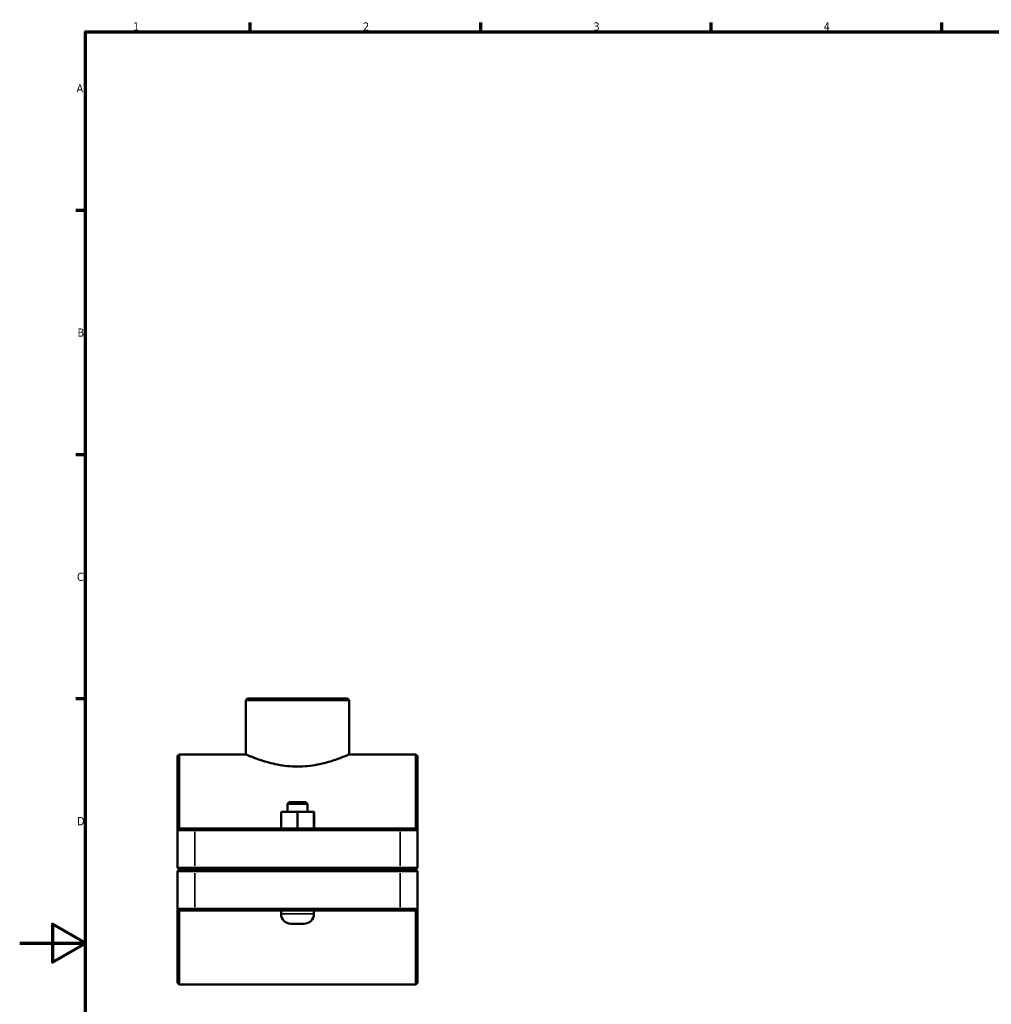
# Model space of a CAD drawing. Header units: millimetres. Extents: x 0 to 1136, y -4 to 1083.
# Tile 2 of 6: x 0 to 295, y 278 to 578. Entities that reach past the tile are written whole.
import ezdxf

# ---------------------------------------------------------------- set-up
doc = ezdxf.new("R2010")
doc.units = ezdxf.units.MM
for name, color, linetype, lineweight in [('Border (ISO)', 7, 'Continuous', 70), ('Visible (ISO)', 7, 'Continuous', 50), ('Visible Narrow (ISO)', 7, 'Continuous', 35)]:
    doc.layers.add(name, color=color, linetype=linetype, lineweight=lineweight)
doc.styles.add('Note Text (ISO)', font='tahoma.ttf')

# ---------------------------------------------------------------- blocks, each defined once
blk = doc.blocks.new('Borders Default Border')
at = {"layer": 'Border (ISO)'}
for p, q in [((70.08, 574), (70.08, 576.9)), ((140.17, 574), (140.17, 576.9)), ((210.25, 574), (210.25, 576.9)), ((280.33, 574), (280.33, 576.9)), ((20, 519.75), (17.1, 519.75)), ((20, 445.5), (17.1, 445.5)), ((20, 371.25), (17.1, 371.25))]:
    blk.add_line(p, q, dxfattribs=at)
at = {"layer": 'Border (ISO)', "flags": 128}
for points in [[(20, 20), (20, 574), (821, 574), (821, 20), (20, 20)], [(0, 297), (20, 297), (10, 302.77), (10, 291.23), (20, 297)]]:
    blk.add_lwpolyline(points, dxfattribs=at)
at = {"layer": 'Border (ISO)', "color": 232, "true_color": 0xca0064, "char_height": 2.5, "attachment_point": 7, "style": 'Note Text (ISO)'}
for s, insert in [('1', (34.48, 574.4)), ('2', (104.37, 574.4)), ('3', (174.43, 574.35)), ('4', (244.42, 574.4)), ('A', (17.29, 555.62)), ('B', (17.59, 481.37)), ('C', (17.43, 407.08)), ('D', (17.43, 332.88))]:
    blk.add_mtext(s, dxfattribs=dict(at, insert=insert))

msp = doc.modelspace()

# ---------------------------------------------------------------- linework, layer by layer
at = {"layer": 'Visible (ISO)'}
for p, q in [((69.2825, 371.4274), (68.7825, 370.9274)), ((69.2825, 371.4274), (99.6346, 371.4274)), ((99.6346, 371.4274), (100.1346, 370.9274)), ((68.7825, 354.4274), (68.7825, 370.9274)), ((100.1346, 370.9274), (68.7825, 370.9274)), ((100.1346, 354.4274), (100.1346, 370.9274)), ((47.9585, 353.9274), (48.4585, 354.4274)), ((47.9585, 331.4274), (47.9585, 353.9274)), ((48.4585, 354.4274), (48.4585, 331.9274)), ((68.7825, 354.4274), (48.4585, 354.4274)), ((120.4585, 354.4274), (100.1346, 354.4274)), ((120.4585, 331.9274), (120.4585, 354.4274)), ((120.9585, 353.9274), (120.4585, 354.4274)), ((120.9585, 353.9274), (120.9585, 331.4274)), ((81.9585, 339.9274), (81.4585, 339.4274)), ((81.4585, 339.4274), (87.4585, 339.4274)), ((81.4585, 339.4274), (81.4585, 336.9274)), ((86.9585, 339.9274), (81.9585, 339.9274)), ((86.9585, 339.9274), (87.4585, 339.4274)), ((87.4585, 339.4274), (87.4585, 336.9274)), ((79.4431, 331.9274), (79.4431, 336.9274)), ((84.4276, 336.9274), (79.4431, 336.9274)), ((84.4276, 331.9274), (84.4276, 336.9274)), ((89.443, 336.9274), (84.4276, 336.9274)), ((89.443, 331.9274), (89.443, 336.9274)), ((89.4739, 336.9274), (89.443, 336.9274)), ((89.4739, 331.9274), (89.4739, 336.9274)), ((48.4585, 331.9274), (47.9585, 331.4274)), ((53.2585, 331.4274), (47.9585, 331.4274)), ((47.9585, 331.4274), (47.9585, 319.9774)), ((48.4585, 331.9274), (53.2585, 331.9274)), ((115.6585, 331.9274), (53.2585, 331.9274)), ((53.2585, 331.4274), (115.6585, 331.4274)), ((115.6585, 331.9274), (120.4585, 331.9274)), ((120.9585, 331.4274), (115.6585, 331.4274)), ((120.4585, 331.9274), (120.9585, 331.4274)), ((120.9585, 319.9774), (120.9585, 331.4274)), ((48.4585, 319.4774), (47.9585, 319.9774)), ((47.9585, 319.9774), (53.2585, 319.9774)), ((48.4585, 319.3774), (47.9585, 318.8774)), ((53.2585, 318.8774), (47.9585, 318.8774)), ((47.9585, 318.8774), (47.9585, 307.4274)), ((53.2585, 319.4774), (48.4585, 319.4774)), ((48.4585, 319.3774), (53.2585, 319.3774)), ((115.6585, 319.9774), (53.2585, 319.9774)), ((53.2585, 319.4774), (115.6585, 319.4774)), ((115.6585, 319.3774), (53.2585, 319.3774)), ((53.2585, 318.8774), (115.6585, 318.8774)), ((79.4585, 319.4774), (79.4585, 319.3774)), ((89.4585, 319.4774), (89.4585, 319.3774)), ((115.6585, 319.9774), (120.9585, 319.9774)), ((120.4585, 319.4774), (115.6585, 319.4774)), ((115.6585, 319.3774), (120.4585, 319.3774)), ((120.9585, 318.8774), (115.6585, 318.8774)), ((120.4585, 319.4774), (120.9585, 319.9774)), ((120.4585, 319.3774), (120.9585, 318.8774)), ((120.9585, 307.4274), (120.9585, 318.8774)), ((47.9585, 307.4274), (53.2585, 307.4274)), ((47.9585, 284.9274), (47.9585, 307.4274)), ((48.4585, 306.9274), (47.9585, 307.4274)), ((48.4585, 306.9274), (48.4585, 284.4274)), ((53.2585, 306.9274), (48.4585, 306.9274)), ((115.6585, 307.4274), (53.2585, 307.4274)), ((53.2585, 306.9274), (115.6585, 306.9274)), ((79.4585, 306.9274), (79.4585, 305.9274)), ((89.4585, 306.9274), (89.4585, 305.9274)), ((115.6585, 307.4274), (120.9585, 307.4274)), ((120.4585, 306.9274), (115.6585, 306.9274)), ((120.4585, 306.9274), (120.9585, 307.4274)), ((120.4585, 284.4274), (120.4585, 306.9274)), ((120.9585, 307.4274), (120.9585, 284.9274)), ((82.4585, 302.9274), (86.4585, 302.9274)), ((47.9585, 284.9274), (48.4585, 284.4274)), ((120.4585, 284.4274), (48.4585, 284.4274)), ((120.9585, 284.9274), (120.4585, 284.4274))]:
    msp.add_line(p, q, dxfattribs=at)
for centre, start, end in [((82.4585, 305.9274), 180, 270), ((86.4585, 305.9274), 270, 0)]:
    msp.add_arc(centre, 3, start, end, dxfattribs=at)
msp.add_open_spline([(68.7825, 354.4274), (68.7825, 354.4274), (68.8795, 354.3835), (69.2832, 354.2055), (69.5898, 354.0714), (70.7965, 353.565), (71.9989, 353.0848), (74.7512, 352.1659), (76.4946, 351.6626), (79.3832, 351.1153), (80.3912, 350.9674), (82.4286, 350.7699), (83.4579, 350.7205), (85.4592, 350.7205), (86.4885, 350.7699), (88.5258, 350.9674), (89.5339, 351.1153), (92.4225, 351.6626), (94.1659, 352.1659), (96.9182, 353.0848), (98.1206, 353.565), (99.3273, 354.0714), (99.6338, 354.2055), (100.0375, 354.3835), (100.1346, 354.4274), (100.1346, 354.4274)], degree=3, knots=[2.39961959, 2.39961959, 2.39961959, 2.39961959, 2.69932272, 2.69932272, 2.99902584, 2.99902584, 3.59843208, 3.59843208, 4.19883563, 4.19883563, 4.49903741, 4.49903741, 4.79923918, 4.79923918, 5.09944096, 5.09944096, 5.39964274, 5.39964274, 6.00004629, 6.00004629, 6.59945253, 6.59945253, 6.89915565, 6.89915565, 7.19885878, 7.19885878, 7.19885878, 7.19885878], dxfattribs=at)
at = {"layer": 'Visible Narrow (ISO)'}
for p, q in [((53.2585, 331.9024), (53.2585, 331.4524)), ((53.2585, 320.5499), (53.2585, 330.8549)), ((115.6585, 331.9024), (115.6585, 331.4524)), ((115.6585, 330.8549), (115.6585, 320.5499)), ((53.2585, 319.5024), (53.2585, 319.9524)), ((53.2585, 319.3524), (53.2585, 318.9024)), ((53.2585, 307.9999), (53.2585, 318.3049)), ((115.6585, 319.5024), (115.6585, 319.9524)), ((115.6585, 319.3524), (115.6585, 318.9024)), ((115.6585, 318.3049), (115.6585, 307.9999)), ((53.2585, 306.9524), (53.2585, 307.4024)), ((89.397, 305.9274), (79.5201, 305.9274)), ((115.6585, 306.9524), (115.6585, 307.4024))]:
    msp.add_line(p, q, dxfattribs=at)

# ---------------------------------------------------------------- block references
msp.add_blockref('Borders Default Border', (0, 0))

doc.saveas('drawing.dxf')
